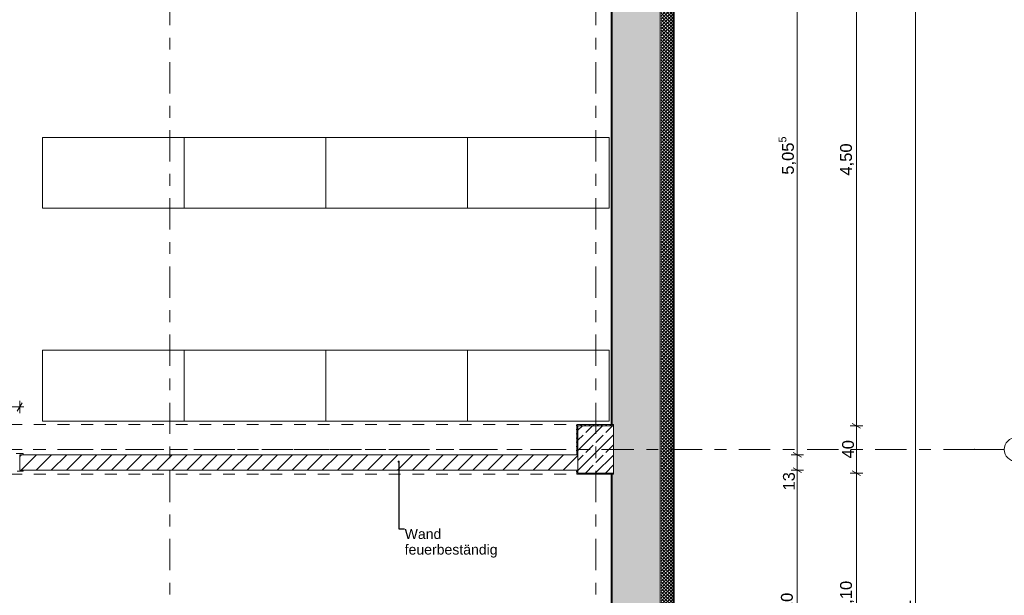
# Model space of a CAD drawing. Header units: metres. Extents: x -3.6 to 84.5, y -11 to 16.8.
# Tile 75 of 78: x 56.9 to 65.2, y 7.1 to 11.9. Entities that reach past the tile are written whole.
import ezdxf

# ---------------------------------------------------------------- set-up
doc = ezdxf.new("R2010")
doc.units = ezdxf.units.M
doc.header["$MEASUREMENT"] = 0
for name, pattern in [('Achse', [0.2, 0.1, -0.05, 0, -0.05]), ('Strichlinie doppelt', [0.546806, 0.264583, -0.105833, 0.070556, -0.105833]), ('Untersicht', [0.1, 0.075, -0.025]), ('Wipeout_Contour', [1, 0, -1])]:
    doc.linetypes.add(name, pattern=pattern)
for name, color, linetype in [('152 - Bemaßung_ Beschriftung.Ausbau', 7, 'Continuous'), ('451 - Universal.Achsen Raster', 7, 'Continuous'), ('603 - Struktur.Bodenplatte_ Decke Roh', 7, 'Continuous'), ('604 - Struktur.Wand Aussen', 7, 'Continuous'), ('605 - Struktur.Wand Innen', 7, 'Continuous'), ('607 - Struktur.Stütze', 7, 'Continuous'), ('608 - Struktur.Träger', 7, 'Continuous'), ('650 - Abdeckung.Fußboden Aufbau', 7, 'Continuous'), ('701 - Einrichtung.Möbel', 7, 'Continuous')]:
    doc.layers.add(name, color=color, linetype=linetype)
doc.styles.add('ERSTELLTER_STIL_2', font='txt')
doc.dimstyles.new('ERSTELLTER_STIL__1', dxfattribs={"dimtxt": 0.1, "dimasz": 0.0532, "dimexe": 0.18, "dimexo": 0.0625, "dimgap": 0, "dimtad": 1, "dimtih": 1, "dimtoh": 1, "dimzin": 0, "dimdsep": 46, "dimtxsty": 'ERSTELLTER_STIL_2', "dimblk": 'ARROWHEAD_2', "dimblk1": 'ARROWHEAD_2', "dimblk2": 'ARROWHEAD_2', "dimcen": 0.09, "dimse1": 1, "dimse2": 1, "dimclrd": 7, "dimclre": 7, "dimclrt": 7, "dimazin": 0, "dimtfac": 1, "dimtdec": 4, "dimtmove": 0, "dimatfit": 3, "dimfxl": 1, "dimtolj": 1, "dimtzin": 0, "dimarcsym": 0})
doc.dimstyles.new('ERSTELLTER_STIL__2', dxfattribs={"dimtxt": 0.1, "dimasz": 0.0532, "dimexe": 0.18, "dimexo": 0.0625, "dimgap": 0, "dimtad": 1, "dimtih": 1, "dimtoh": 1, "dimzin": 0, "dimdsep": 46, "dimtxsty": 'ERSTELLTER_STIL_2', "dimblk": 'ARROWHEAD_2', "dimblk1": 'ARROWHEAD_2', "dimblk2": 'ARROWHEAD_2', "dimcen": 0.09, "dimse1": 1, "dimse2": 1, "dimclrd": 7, "dimclre": 7, "dimclrt": 7, "dimazin": 0, "dimtfac": 1, "dimtdec": 4, "dimtmove": 2, "dimatfit": 3, "dimfxl": 1, "dimtolj": 1, "dimtzin": 0, "dimarcsym": 0})
doc.dimstyles.new('ERSTELLTER_STIL__3', dxfattribs={"dimtxt": 0.1, "dimasz": 0.0532, "dimexe": 0.18, "dimexo": 0.0625, "dimgap": 0, "dimtad": 1, "dimzin": 0, "dimdsep": 46, "dimtxsty": 'ERSTELLTER_STIL_2', "dimblk": 'ARROWHEAD_2', "dimblk1": 'ARROWHEAD_2', "dimblk2": 'ARROWHEAD_2', "dimcen": 0.09, "dimse1": 1, "dimse2": 1, "dimclrd": 7, "dimclre": 7, "dimclrt": 7, "dimazin": 0, "dimtfac": 1, "dimtdec": 4, "dimtmove": 0, "dimatfit": 3, "dimfxl": 1, "dimtolj": 1, "dimtzin": 0, "dimarcsym": 0})
doc.dimstyles.new('ERSTELLTER_STIL__6', dxfattribs={"dimtxt": 0.18, "dimasz": 0.03648, "dimexe": 0.18, "dimexo": 0.0625, "dimgap": 0, "dimtad": 0, "dimtih": 1, "dimtoh": 1, "dimdec": 4, "dimzin": 0, "dimdsep": 46, "dimcen": 0.09, "dimadec": 0, "dimazin": 0, "dimtfac": 1, "dimtdec": 4, "dimtmove": 0, "dimatfit": 3, "dimldrblk": 'ARROWHEAD_11', "dimfxl": 1, "dimtolj": 1, "dimtzin": 0, "dimarcsym": 0})
pattern_1 = [(45, (0, 0), (-0.01767767, 0.01767767), [0, -0.025])]
pattern_2 = [(45, (0, 0), (-0.08485281, 0.08485281), []), (45, (-0.04243, 0.04243), (-0.08485281, 0.08485281), [0.09, -0.03])]

# ---------------------------------------------------------------- blocks, each defined once
blk = doc.blocks.new('ARROWHEAD_11')
at = {"color": 0, "linetype": 'Continuous', "lineweight": 0}
blk.add_line((0, 0), (-1, 0), dxfattribs=at)
at = {"color": 0, "linetype": 'Continuous', "lineweight": 0, "const_width": 0.25, "flags": 128}
blk.add_lwpolyline([(-0.125, 0, 1), (0.125, 0, 1)], format="xyb", close=True, dxfattribs=at)
blk = doc.blocks.new('*D99')
at = {"layer": '152 - Bemaßung_ Beschriftung.Ausbau', "color": 7, "linetype": 'Continuous', "lineweight": 5}
for p, q in [((63.4875, 8.125), (63.3825, 8.125)), ((63.4, 8.1452), (63.47, 8.1048)), ((63.435, 5.925), (63.435, 8.125)), ((63.4875, 5.925), (63.3825, 5.925)), ((63.4, 5.9452), (63.47, 5.9048))]:
    blk.add_line(p, q, dxfattribs=at)
at = {"layer": '152 - Bemaßung_ Beschriftung.Ausbau', "color": 7, "lineweight": 5, "char_height": 0.1, "attachment_point": 7, "rotation": 90, "style": 'ERSTELLTER_STIL_2'}
for s, insert in [('\\A1;{\\pql;\\fArial|b0|i0|c0|p38;13}', (63.415, 7.953)), ('\\A1;{\\pql;\\fArial|b0|i0|c0|p38;2,20}', (63.415, 6.8161))]:
    blk.add_mtext(s, dxfattribs=dict(at, insert=insert))
blk = doc.blocks.new('ARROWHEAD_2')
at = {"color": 0, "linetype": 'Continuous', "lineweight": 0}
for p, q in [((0, 0), (-1, 0)), ((-0.38, -0.66), (0.38, 0.66))]:
    blk.add_line(p, q, dxfattribs=at)
blk = doc.blocks.new('*D100')
at = {"layer": '152 - Bemaßung_ Beschriftung.Ausbau', "color": 7, "linetype": 'Continuous', "lineweight": 5}
for p, q in [((63.4875, 8.255), (63.3825, 8.255)), ((63.4, 8.2752), (63.47, 8.2348)), ((63.435, 8.125), (63.435, 8.255)), ((63.4875, 8.125), (63.3825, 8.125)), ((63.4, 8.1452), (63.47, 8.1048))]:
    blk.add_line(p, q, dxfattribs=at)
blk = doc.blocks.new('*D101')
at = {"layer": '152 - Bemaßung_ Beschriftung.Ausbau', "color": 7, "linetype": 'Continuous', "lineweight": 5}
for p, q in [((63.4, 13.3302), (63.47, 13.2898)), ((63.4875, 13.31), (63.3825, 13.31)), ((63.435, 8.255), (63.435, 13.31)), ((63.4875, 8.255), (63.3825, 8.255)), ((63.4, 8.2752), (63.47, 8.2348))]:
    blk.add_line(p, q, dxfattribs=at)
at = {"layer": '152 - Bemaßung_ Beschriftung.Ausbau', "color": 7, "lineweight": 5, "insert": (63.4344, 10.6244), "char_height": 0.1, "attachment_point": 7, "rotation": 90, "style": 'ERSTELLTER_STIL_2'}
blk.add_mtext('\\A1;{\\pql;\\fArial|b0|i0|c0|p38;5,05\\fArial|b0|i0|c0|p38;\\A1{\\H.66x;\\S5^  ;}}', dxfattribs=at)
blk = doc.blocks.new('*D104')
at = {"layer": '152 - Bemaßung_ Beschriftung.Ausbau', "color": 7, "linetype": 'Continuous', "lineweight": 5}
for p, q in [((64.47, 13.7848), (64.4, 13.8252)), ((64.435, 13.805), (64.435, 13.8392)), ((64.4875, 13.805), (64.3825, 13.805)), ((64.435, -0.105), (64.435, 13.805)), ((64.4875, -0.105), (64.3825, -0.105)), ((64.4, -0.0848), (64.47, -0.1252)), ((64.435, -0.1392), (64.435, -0.105))]:
    blk.add_line(p, q, dxfattribs=at)
at = {"layer": '152 - Bemaßung_ Beschriftung.Ausbau', "color": 7, "lineweight": 5, "insert": (64.415, 6.679), "char_height": 0.1, "attachment_point": 7, "rotation": 90, "style": 'ERSTELLTER_STIL_2'}
blk.add_mtext('\\A1;{\\pql;\\fArial|b0|i0|c0|p38;13,91}', dxfattribs=at)
blk = doc.blocks.new('*D110')
at = {"layer": '152 - Bemaßung_ Beschriftung.Ausbau', "color": 7, "linetype": 'Continuous', "lineweight": 5}
for p, q in [((63.9875, 8.1), (63.8825, 8.1)), ((63.9, 8.1202), (63.97, 8.0798)), ((63.935, 6), (63.935, 8.1)), ((63.9875, 6), (63.8825, 6)), ((63.9, 6.0202), (63.97, 5.9798))]:
    blk.add_line(p, q, dxfattribs=at)
at = {"layer": '152 - Bemaßung_ Beschriftung.Ausbau', "color": 7, "lineweight": 5, "insert": (63.915, 6.917), "char_height": 0.1, "attachment_point": 7, "rotation": 90, "style": 'ERSTELLTER_STIL_2'}
blk.add_mtext('\\A1;{\\pql;\\fArial|b0|i0|c0|p38;2,10}', dxfattribs=at)
blk = doc.blocks.new('*D111')
at = {"layer": '152 - Bemaßung_ Beschriftung.Ausbau', "color": 7, "linetype": 'Continuous', "lineweight": 5}
for p, q in [((63.9875, 8.5), (63.8825, 8.5)), ((63.9, 8.5202), (63.97, 8.4798)), ((63.935, 8.1), (63.935, 8.5)), ((63.9875, 8.1), (63.8825, 8.1)), ((63.9, 8.1202), (63.97, 8.0798))]:
    blk.add_line(p, q, dxfattribs=at)
at = {"layer": '152 - Bemaßung_ Beschriftung.Ausbau', "color": 7, "lineweight": 5, "insert": (63.915, 8.2241), "char_height": 0.1, "attachment_point": 7, "rotation": 90, "style": 'ERSTELLTER_STIL_2'}
blk.add_mtext('\\A1;{\\pql;\\fArial|b0|i0|c0|p38;40}', dxfattribs=at)
blk = doc.blocks.new('*D112')
at = {"layer": '152 - Bemaßung_ Beschriftung.Ausbau', "color": 7, "linetype": 'Continuous', "lineweight": 5}
for p, q in [((63.9875, 13), (63.8825, 13)), ((63.9, 13.0202), (63.97, 12.9798)), ((63.935, 8.5), (63.935, 13)), ((63.9875, 8.5), (63.8825, 8.5)), ((63.9, 8.5202), (63.97, 8.4798))]:
    blk.add_line(p, q, dxfattribs=at)
at = {"layer": '152 - Bemaßung_ Beschriftung.Ausbau', "color": 7, "lineweight": 5, "insert": (63.915, 10.617), "char_height": 0.1, "attachment_point": 7, "rotation": 90, "style": 'ERSTELLTER_STIL_2'}
blk.add_mtext('\\A1;{\\pql;\\fArial|b0|i0|c0|p38;4,50}', dxfattribs=at)
blk = doc.blocks.new('*D176')
at = {"layer": '152 - Bemaßung_ Beschriftung.Ausbau', "color": 7, "linetype": 'Continuous', "lineweight": 5}
for p, q in [((62.275, 15.8025), (62.275, 15.9075)), ((62.2952, 15.89), (62.2548, 15.82))]:
    blk.add_line(p, q, dxfattribs=at)
blk = doc.blocks.new('*D177')
at = {"layer": '152 - Bemaßung_ Beschriftung.Ausbau', "color": 7, "linetype": 'Continuous', "lineweight": 5}
for p, q in [((62.275, 15.8025), (62.275, 15.9075)), ((62.385, 15.8025), (62.385, 15.9075)), ((62.2952, 15.89), (62.2548, 15.82)), ((62.275, 15.855), (62.385, 15.855)), ((62.3648, 15.82), (62.4052, 15.89)), ((62.385, 15.855), (62.4192, 15.855))]:
    blk.add_line(p, q, dxfattribs=at)
blk = doc.blocks.new('*D183')
at = {"layer": '152 - Bemaßung_ Beschriftung.Ausbau', "color": 7, "linetype": 'Continuous', "lineweight": 5}
for p, q in [((62.275, 14.8025), (62.275, 14.9075)), ((62.2952, 14.89), (62.2548, 14.82))]:
    blk.add_line(p, q, dxfattribs=at)
blk = doc.blocks.new('*D184')
at = {"layer": '152 - Bemaßung_ Beschriftung.Ausbau', "color": 7, "linetype": 'Continuous', "lineweight": 5}
for p, q in [((62.275, 14.8025), (62.275, 14.9075)), ((62.385, 14.8025), (62.385, 14.9075)), ((62.2952, 14.89), (62.2548, 14.82)), ((62.275, 14.855), (62.385, 14.855)), ((62.3648, 14.82), (62.4052, 14.89)), ((62.385, 14.855), (62.4192, 14.855))]:
    blk.add_line(p, q, dxfattribs=at)
blk = doc.blocks.new('*D210')
at = {"layer": '152 - Bemaßung_ Beschriftung.Ausbau', "color": 7, "linetype": 'Continuous', "lineweight": 5}
for p, q in [((55.8402, 8.695), (55.7998, 8.625)), ((55.82, 8.6075), (55.82, 8.7125)), ((55.82, 8.66), (56.86, 8.66)), ((56.8398, 8.625), (56.8802, 8.695)), ((56.86, 8.6075), (56.86, 8.7125)), ((56.86, 8.66), (56.8942, 8.66))]:
    blk.add_line(p, q, dxfattribs=at)
at = {"layer": '152 - Bemaßung_ Beschriftung.Ausbau', "color": 7, "lineweight": 5, "char_height": 0.1, "attachment_point": 7, "style": 'ERSTELLTER_STIL_2'}
for s, insert in [('\\A1;{\\pql;\\fArial|b0|i0|c0|p38;1,04}', (56.207, 8.68)), ('\\A1;{\\pql;\\fArial|b0|i0|c0|p38;2,02}', (56.207, 8.54))]:
    blk.add_mtext(s, dxfattribs=dict(at, insert=insert))
blk = doc.blocks.new('*D278')
at = {"layer": '152 - Bemaßung_ Beschriftung.Ausbau', "color": 7, "linetype": 'Continuous', "lineweight": 5}
for p, q in [((54.6, 15.3025), (54.6, 15.4075)), ((61.87, 15.3025), (61.87, 15.4075)), ((54.6202, 15.39), (54.5798, 15.32)), ((54.6, 15.355), (61.87, 15.355)), ((61.8902, 15.39), (61.8498, 15.32))]:
    blk.add_line(p, q, dxfattribs=at)
at = {"layer": '152 - Bemaßung_ Beschriftung.Ausbau', "color": 7, "lineweight": 5, "insert": (58.102, 15.375), "char_height": 0.1, "attachment_point": 7, "style": 'ERSTELLTER_STIL_2'}
blk.add_mtext('\\A1;{\\pql;\\fArial|b0|i0|c0|p38;7,27}', dxfattribs=at)
blk = doc.blocks.new('*D279')
at = {"layer": '152 - Bemaßung_ Beschriftung.Ausbau', "color": 7, "linetype": 'Continuous', "lineweight": 5}
for p, q in [((61.87, 15.3025), (61.87, 15.4075)), ((62.275, 15.3025), (62.275, 15.4075)), ((61.8902, 15.39), (61.8498, 15.32)), ((61.87, 15.355), (62.275, 15.355)), ((62.2952, 15.39), (62.2548, 15.32))]:
    blk.add_line(p, q, dxfattribs=at)
at = {"layer": '152 - Bemaßung_ Beschriftung.Ausbau', "color": 7, "lineweight": 5, "char_height": 0.1, "attachment_point": 7, "style": 'ERSTELLTER_STIL_2'}
for s, insert in [('\\A1;{\\pql;\\fArial|b0|i0|c0|p38;40\\fArial|b0|i0|c0|p38;\\A1{\\H.66x;\\S5^  ;}}', (61.9716, 15.3734)), ('\\A1;{\\pql;\\fArial|b0|i0|c0|p38;11}', (62.2661, 15.3645))]:
    blk.add_mtext(s, dxfattribs=dict(at, insert=insert))
blk = doc.blocks.new('*D280')
at = {"layer": '152 - Bemaßung_ Beschriftung.Ausbau', "color": 7, "linetype": 'Continuous', "lineweight": 5}
for p, q in [((62.275, 15.3025), (62.275, 15.4075)), ((62.385, 15.3025), (62.385, 15.4075)), ((62.2952, 15.39), (62.2548, 15.32)), ((62.275, 15.355), (62.385, 15.355)), ((62.3648, 15.32), (62.4052, 15.39)), ((62.385, 15.355), (62.4192, 15.355))]:
    blk.add_line(p, q, dxfattribs=at)

msp = doc.modelspace()

# ---------------------------------------------------------------- hatches: boundary and pattern name
at = {"layer": '604 - Struktur.Wand Aussen', "linetype": 'Continuous', "lineweight": 0, "true_color": 0x000000}
h = msp.add_hatch(dxfattribs=at)
h.set_pattern_fill('Verputz_0001', color=18, style=0, pattern_type=2)
h.set_pattern_definition([(0, (0, 0), (0, 0.08660254), [0, -0.05]), (0, (0.025, 0.0433), (0, 0.08660254), [0, -0.05])])
h.paths.add_polyline_path([(62.385, 13.805), (62.385, -0.105), (62.395, -0.105), (62.395, 13.805)])
h = msp.add_hatch(dxfattribs=at)
h.set_pattern_fill('Dämmung__hart_2_0001', color=18, style=0, pattern_type=2)
h.set_pattern_definition([(135, (0, 0), (0.0141421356, 0.0141421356), []), (225, (0, 0), (-0.0141421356, 0.0141421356), [])])
h.paths.add_polyline_path([(62.285, 13.705), (62.285, -0.005), (62.385, -0.005), (62.385, 13.705)])
h = msp.add_hatch(dxfattribs=at)
h.set_pattern_fill('Gips_0001', color=18, style=0, pattern_type=2)
h.set_pattern_definition(pattern_1)
h.paths.add_polyline_path([(61.86, 6.01), (61.87, 6.01), (61.87, 8.09), (61.86, 8.09)])
at = {"layer": '607 - Struktur.Stütze', "linetype": 'Continuous', "lineweight": 0, "true_color": 0x000000}
h = msp.add_hatch(dxfattribs=at)
h.set_pattern_fill('Gips_0001', color=18, style=0, pattern_type=2)
h.set_pattern_definition(pattern_1)
h.paths.add_polyline_path([(61.86, 8.09), (61.87, 8.09), (61.87, 8.1), (61.86, 8.1)])

# ---------------------------------------------------------------- linework, layer by layer
at = {"layer": '451 - Universal.Achsen Raster', "color": 160, "linetype": 'Strichlinie doppelt', "lineweight": 9, "true_color": 0x3232ff}
for q in [(-3.175, 8.3), (65.185, 8.3)]:
    msp.add_line((64.935, 8.3), q, dxfattribs=at)
at = {"layer": '451 - Universal.Achsen Raster', "color": 160, "linetype": 'Continuous', "lineweight": 9, "true_color": 0x3232ff}
msp.add_circle((65.285, 8.3), 0.1, dxfattribs=at)
at = {"layer": '451 - Universal.Achsen Raster', "color": 160, "linetype": 'Strichlinie doppelt', "lineweight": 9, "true_color": 0x3232ff}
msp.add_point((64.935, 8.3), dxfattribs=at)
msp.add_point((64.935, 8.3), dxfattribs=at)
at = {"layer": '604 - Struktur.Wand Aussen', "color": 7, "linetype": 'Continuous', "lineweight": 13}
msp.add_line((62.385, -0.005), (62.385, 13.705), dxfattribs=at)
at = {"layer": '604 - Struktur.Wand Aussen', "color": 7, "linetype": 'Continuous', "lineweight": 18}
for p, q in [((62.275, 0.37), (62.275, 13.31)), ((61.87, 8.1), (61.87, 6))]:
    msp.add_line(p, q, dxfattribs=at)
at = {"layer": '604 - Struktur.Wand Aussen', "color": 7, "linetype": 'Continuous', "lineweight": 13, "flags": 128}
for points in [[(62.395, -0.115), (62.395, 13.805)], [(61.86, 8.09), (61.86, 6.01)]]:
    msp.add_lwpolyline(points, dxfattribs=at)
at = {"layer": '608 - Struktur.Träger', "color": 7, "linetype": 'Achse', "lineweight": 9}
msp.add_line((0.38, 8.3), (61.88, 8.3), dxfattribs=at)
at = {"layer": '650 - Abdeckung.Fußboden Aufbau', "color": 7, "linetype": 'Continuous', "lineweight": 13, "flags": 128}
msp.add_lwpolyline([(61.57, 5.925), (61.57, 6.01), (61.86, 6.01), (61.86, 8.09), (61.57, 8.09), (61.57, 8.125), (56.86, 8.125)], dxfattribs=at)

# ---------------------------------------------------------------- texts
at = {"layer": '152 - Bemaßung_ Beschriftung.Ausbau', "color": 7, "linetype": 'Continuous', "lineweight": 9, "insert": (60.1149, 7.6277), "char_height": 0.085, "attachment_point": 1, "line_spacing_factor": 0.930574, "style": 'ERSTELLTER_STIL_2'}
msp.add_mtext('\\A1;{\\pql;\\fArial|b0|i0|c0|p38;Wand\\P\\pql;\\fArial|b0|i0|c0|p38;feuerbeständig}', dxfattribs=at)

# ---------------------------------------------------------------- dimensions: what is measured, and where the dimension line sits
at = {"layer": '152 - Bemaßung_ Beschriftung.Ausbau', "color": 7, "linetype": 'Continuous', "lineweight": 5}
for base, p1, p2, dimstyle, picture, middle in [((62.275, 15.855), (62.275, 13.695), (62.275, 6.845), 'ERSTELLTER_STIL__1', '*D176', (62.271853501, 15.9250000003)), ((62.385, 15.855), (62.275, 6.845), (62.385, 13.805), 'ERSTELLTER_STIL__2', '*D177', (62.3409, 15.9145)), ((62.385, 15.355), (62.275, 6.845), (62.385, 13.805), 'ERSTELLTER_STIL__2', '*D280', (62.3423, 15.4145)), ((62.275, 14.855), (62.275, 13.695), (62.275, 6.845), 'ERSTELLTER_STIL__1', '*D183', (62.271853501, 14.9250000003)), ((62.385, 14.855), (62.275, 6.845), (62.385, 13.805), 'ERSTELLTER_STIL__2', '*D184', (62.3425, 14.9145))]:
    dim = msp.add_linear_dim(base=base, p1=p1, p2=p2, dimstyle=dimstyle, dxfattribs=at)
    dim.commit()
    dim.dimension.update_dxf_attribs({"geometry": picture, "text_midpoint": middle, "dimtype": 160})
dim = msp.add_linear_dim(base=(64.435, 13.805), p1=(62.385, -0.105), p2=(62.385, 13.805), angle=90, dimstyle='ERSTELLTER_STIL__3', dxfattribs=at)
dim.commit()
dim.dimension.update_dxf_attribs({"geometry": '*D104', "text_midpoint": (64.365, 6.847), "dimtype": 160, "text_rotation": 90})

# ---------------------------------------------------------------- wipeouts: each hides what was drawn before it
at = {"color": 254, "linetype": 'Wipeout_Contour', "lineweight": 0, "ltscale": 236.865803}
msp.add_wipeout([(59.4495, 10.34), (59.4495, 10.94), (57.0539, 10.94), (57.0539, 10.34)], dxfattribs=at).dxf.layer = '701 - Einrichtung.Möbel'
at = {"color": 254, "linetype": 'Wipeout_Contour', "lineweight": 0, "ltscale": 235.679564}
msp.add_wipeout([(59.4495, 9.14), (57.0539, 9.14), (57.0539, 8.54), (59.4495, 8.54)], dxfattribs=at).dxf.layer = '701 - Einrichtung.Möbel'

# ---------------------------------------------------------------- next in the draw order: linework, layer by layer
at = {"layer": '701 - Einrichtung.Möbel', "color": 7, "linetype": 'Continuous', "lineweight": 5}
for p, q in [((58.2517, 10.34), (58.2517, 10.94)), ((58.2517, 9.14), (58.2517, 8.54))]:
    msp.add_line(p, q, dxfattribs=at)
at = {"layer": '701 - Einrichtung.Möbel', "color": 7, "linetype": 'Continuous', "lineweight": 5, "flags": 128}
for points in [[(59.4495, 10.34), (57.0539, 10.34), (57.0539, 10.94), (59.4495, 10.94)], [(59.4495, 9.14), (57.0539, 9.14), (57.0539, 8.54), (59.4495, 8.54)]]:
    msp.add_lwpolyline(points, close=True, dxfattribs=at)

# ---------------------------------------------------------------- next in the draw order: wipeouts: each hides what was drawn before it
at = {"color": 254, "linetype": 'Wipeout_Contour', "lineweight": 0, "ltscale": 246.298073}
msp.add_wipeout([(61.845, 10.34), (61.845, 10.94), (59.4495, 10.94), (59.4495, 10.34)], dxfattribs=at).dxf.layer = '701 - Einrichtung.Möbel'
at = {"color": 254, "linetype": 'Wipeout_Contour', "lineweight": 0, "ltscale": 245.157463}
msp.add_wipeout([(61.845, 9.14), (59.4495, 9.14), (59.4495, 8.54), (61.845, 8.54)], dxfattribs=at).dxf.layer = '701 - Einrichtung.Möbel'

# ---------------------------------------------------------------- next in the draw order: hatches: boundary and pattern name
at = {"layer": '604 - Struktur.Wand Aussen', "linetype": 'Continuous', "lineweight": 0, "true_color": 0x000000}
h = msp.add_hatch(dxfattribs=at)
h.set_pattern_fill('Beton__Stahlbeton_0001', color=18, style=0, pattern_type=2)
h.set_pattern_definition(pattern_2)
h.paths.add_polyline_path([(61.87, 0.7), (61.88, 0.7), (61.88, 0.37), (62.275, 0.37), (62.275, 13.31), (61.88, 13.31), (61.88, 13), (61.87, 13), (61.87, 8.5), (61.88, 8.5), (61.88, 8.1), (61.87, 8.1), (61.87, 6), (61.88, 6), (61.88, 5.2), (61.87, 5.2)])
h = msp.add_hatch(dxfattribs=at)
h.set_pattern_fill('Gips_0001', color=18, style=0, pattern_type=2)
h.set_pattern_definition(pattern_1)
h.paths.add_polyline_path([(61.86, 8.51), (61.87, 8.51), (61.87, 12.99), (61.86, 12.99)])
at = {"layer": '607 - Struktur.Stütze', "linetype": 'Continuous', "lineweight": 0, "true_color": 0x000000}
h = msp.add_hatch(dxfattribs=at)
h.set_pattern_fill('Gips_0001', color=18, style=0, pattern_type=2)
h.set_pattern_definition(pattern_1)
h.paths.add_polyline_path([(61.87, 8.51), (61.86, 8.51), (61.86, 8.5), (61.87, 8.5)])

# ---------------------------------------------------------------- next in the draw order: linework, layer by layer
at = {"layer": '451 - Universal.Achsen Raster', "color": 160, "linetype": 'Strichlinie doppelt', "lineweight": 9, "true_color": 0x3232ff}
msp.add_line((61.73, -10.585), (61.73, 16.355), dxfattribs=at)
at = {"layer": '603 - Struktur.Bodenplatte_ Decke Roh', "color": 7, "linetype": 'Continuous', "lineweight": 13, "flags": 128}
msp.add_lwpolyline([(-0.015, 0.005), (52.315, 0.005), (52.315, 0.045), (54.38, 0.045), (54.38, 0.005), (62.275, 0.005), (62.275, 13.695), (-0.015, 13.695)], close=True, dxfattribs=at)
at = {"layer": '604 - Struktur.Wand Aussen', "color": 7, "linetype": 'Continuous', "lineweight": 18}
msp.add_line((61.87, 13), (61.87, 8.5), dxfattribs=at)
at = {"layer": '604 - Struktur.Wand Aussen', "color": 7, "linetype": 'Continuous', "lineweight": 13, "flags": 128}
msp.add_lwpolyline([(61.86, 12.99), (61.86, 8.51)], dxfattribs=at)
at = {"layer": '608 - Struktur.Träger', "color": 7, "linetype": 'Untersicht', "lineweight": 13}
for p in [(0.38, 8.51), (61.88, 8.09)]:
    msp.add_line(p, (61.88, 8.51), dxfattribs=at)
at = {"layer": '650 - Abdeckung.Fußboden Aufbau', "color": 7, "linetype": 'Continuous', "lineweight": 13, "flags": 128}
msp.add_lwpolyline([(56.86, 8.125), (56.86, 8.255), (61.57, 8.255), (61.57, 8.51), (61.86, 8.51), (61.86, 12.99), (61.57, 12.99), (61.57, 13.3), (58.29, 13.3), (58.29, 12.99), (57.97, 12.99), (57.97, 13.3), (54.69, 13.3), (54.69, 12.99)], dxfattribs=at)
at = {"layer": '701 - Einrichtung.Möbel', "color": 7, "linetype": 'Continuous', "lineweight": 5}
for p, q in [((60.6472, 10.34), (60.6472, 10.94)), ((60.6472, 9.14), (60.6472, 8.54))]:
    msp.add_line(p, q, dxfattribs=at)
at = {"layer": '701 - Einrichtung.Möbel', "color": 7, "linetype": 'Continuous', "lineweight": 5, "flags": 128}
for points in [[(61.845, 10.34), (59.4495, 10.34), (59.4495, 10.94), (61.845, 10.94)], [(61.845, 9.14), (59.4495, 9.14), (59.4495, 8.54), (61.845, 8.54)]]:
    msp.add_lwpolyline(points, close=True, dxfattribs=at)

# ---------------------------------------------------------------- next in the draw order: dimensions: what is measured, and where the dimension line sits
at = {"layer": '152 - Bemaßung_ Beschriftung.Ausbau', "color": 7, "linetype": 'Continuous', "lineweight": 5}
dim = msp.add_linear_dim(base=(62.275, 15.355), p1=(61.87, 6.85), p2=(62.275, 6.845), dimstyle='ERSTELLTER_STIL__1', dxfattribs=at)
dim.commit()
dim.dimension.update_dxf_attribs({"geometry": '*D279', "text_midpoint": (62.1828662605, 15.4250000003), "dimtype": 160})
dim = msp.add_linear_dim(base=(63.935, 13), p1=(61.58, 8.5), p2=(61.88, 13), angle=90, dimstyle='ERSTELLTER_STIL__3', dxfattribs=at)
dim.commit()
dim.dimension.update_dxf_attribs({"geometry": '*D112', "text_midpoint": (63.865, 10.7468), "dimtype": 160, "text_rotation": 90})

# ---------------------------------------------------------------- next in the draw order: wipeouts: each hides what was drawn before it
at = {"color": 254, "linetype": 'Wipeout_Contour', "lineweight": 0, "ltscale": 239.135587}
msp.add_wipeout([(61.58, 8.255), (56.86, 8.255), (56.86, 8.125), (61.58, 8.125)], dxfattribs=at).dxf.layer = '605 - Struktur.Wand Innen'

# ---------------------------------------------------------------- next in the draw order: hatches: boundary and pattern name
at = {"layer": '605 - Struktur.Wand Innen', "linetype": 'Continuous', "lineweight": 0, "true_color": 0x000000}
h = msp.add_hatch(dxfattribs=at)
h.set_pattern_fill('MW_Ziegel_0001', color=18, style=0, pattern_type=2)
h.set_pattern_definition([(45, (0, 0), (-0.06363961, 0.06363961), [])])
h.paths.add_polyline_path([(61.58, 8.255), (56.86, 8.255), (56.86, 8.125), (61.58, 8.125)])
at = {"layer": '607 - Struktur.Stütze', "linetype": 'Continuous', "lineweight": 0, "true_color": 0x000000}
h = msp.add_hatch(dxfattribs=at)
h.set_pattern_fill('Gips_0001', color=18, style=0, pattern_type=2)
h.set_pattern_definition(pattern_1)
h.paths.add_polyline_path([(61.57, 8.51), (61.57, 8.255), (61.58, 8.255), (61.58, 8.5), (61.86, 8.5), (61.86, 8.51)])
h = msp.add_hatch(dxfattribs=at)
h.set_pattern_fill('Beton__Stahlbeton_0001', color=18, style=0, pattern_type=2)
h.set_pattern_definition(pattern_2)
h.paths.add_polyline_path([(61.58, 8.1), (61.88, 8.1), (61.88, 8.5), (61.58, 8.5)])
h = msp.add_hatch(dxfattribs=at)
h.set_pattern_fill('Gips_0001', color=18, style=0, pattern_type=2)
h.set_pattern_definition(pattern_1)
h.paths.add_polyline_path([(61.57, 8.09), (61.86, 8.09), (61.86, 8.1), (61.58, 8.1), (61.58, 8.125), (61.57, 8.125)])

# ---------------------------------------------------------------- next in the draw order: linework, layer by layer
at = {"layer": '451 - Universal.Achsen Raster', "color": 160, "linetype": 'Strichlinie doppelt', "lineweight": 9, "true_color": 0x3232ff}
msp.add_line((58.13, -10.585), (58.13, 16.355), dxfattribs=at)
at = {"layer": '605 - Struktur.Wand Innen', "color": 7, "linetype": 'Continuous', "lineweight": 13}
for p, q in [((56.89, 8.265), (56.83, 8.265)), ((56.86, 8.125), (56.86, 8.255)), ((56.86, 8.255), (56.89, 8.255)), ((56.89, 8.255), (56.89, 8.265)), ((56.84, 8.115), (56.89, 8.115)), ((56.89, 8.125), (56.86, 8.125)), ((56.89, 8.115), (56.89, 8.125))]:
    msp.add_line(p, q, dxfattribs=at)
at = {"layer": '605 - Struktur.Wand Innen', "color": 7, "linetype": 'Continuous', "lineweight": 18}
msp.add_line((56.86, 8.255), (56.86, 8.125), dxfattribs=at)
msp.add_line((56.86, 8.255), (56.86, 8.125), dxfattribs=at)
msp.add_line((56.86, 8.255), (56.86, 8.125), dxfattribs=at)
at = {"layer": '605 - Struktur.Wand Innen', "color": 7, "linetype": 'Continuous', "lineweight": 18, "flags": 128}
for points in [[(61.58, 8.255), (56.86, 8.255)], [(56.86, 8.125), (61.58, 8.125)]]:
    msp.add_lwpolyline(points, dxfattribs=at)
at = {"layer": '607 - Struktur.Stütze', "color": 7, "linetype": 'Continuous', "lineweight": 5, "flags": 128}
for points in [[(61.86, 8.51), (61.57, 8.51), (61.57, 8.255)], [(61.57, 8.125), (61.57, 8.09), (61.86, 8.09)]]:
    msp.add_lwpolyline(points, dxfattribs=at)
at = {"layer": '607 - Struktur.Stütze', "color": 7, "linetype": 'Continuous', "lineweight": 13, "flags": 128}
msp.add_lwpolyline([(61.58, 8.1), (61.88, 8.1), (61.88, 8.5), (61.58, 8.5)], close=True, dxfattribs=at)
at = {"layer": '608 - Struktur.Träger', "color": 7, "linetype": 'Untersicht', "lineweight": 13}
msp.add_line((0.38, 8.09), (61.88, 8.09), dxfattribs=at)

# ---------------------------------------------------------------- next in the draw order: dimensions: what is measured, and where the dimension line sits
at = {"layer": '152 - Bemaßung_ Beschriftung.Ausbau', "color": 7, "linetype": 'Continuous', "lineweight": 5}
for base, p1, p2, picture, middle in [((61.87, 15.355), (54.6, 10.75), (61.87, 6.85), '*D278', (58.2318, 15.425)), ((56.86, 8.66), (55.82, 8.265), (56.86, 8.265), '*D210', (56.3369, 8.73))]:
    dim = msp.add_linear_dim(base=base, p1=p1, p2=p2, dimstyle='ERSTELLTER_STIL__1', dxfattribs=at)
    dim.commit()
    dim.dimension.update_dxf_attribs({"geometry": picture, "text_midpoint": middle, "dimtype": 160})
for base, p1, p2, picture, middle in [((63.435025, 13.31), (58.1299889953, 8.255), (56.3999944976, 13.31), '*D101', (63.3650249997, 10.8893704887)), ((63.935, 8.5), (61.58, 8.1), (61.58, 8.5), '*D111', (63.865, 8.3003)), ((63.435, 8.255), (58.13, 8.125), (58.13, 8.255), '*D100', (63.365, 8.0292)), ((63.435, 8.125), (58.13, 5.925), (58.13, 8.125), '*D99', (63.365, 6.946)), ((63.935, 8.1), (61.58, 6), (61.58, 8.1), '*D110', (63.865, 7.0468))]:
    dim = msp.add_linear_dim(base=base, p1=p1, p2=p2, angle=90, dimstyle='ERSTELLTER_STIL__3', dxfattribs=at)
    dim.commit()
    dim.dimension.update_dxf_attribs({"geometry": picture, "text_midpoint": middle, "dimtype": 160, "text_rotation": 90})

# ---------------------------------------------------------------- next in the draw order: leaders
at = {"layer": '152 - Bemaßung_ Beschriftung.Ausbau', "color": 7, "linetype": 'Continuous', "lineweight": 9, "annotation_type": 0, "has_hookline": 1, "hookline_direction": 0, "text_width": 0.7758}
msp.add_leader([(60.0649, 8.1972), (60.0649, 7.6277), (60.1149, 7.6277)], dimstyle='ERSTELLTER_STIL__6', dxfattribs=at)

doc.saveas('drawing.dxf')
